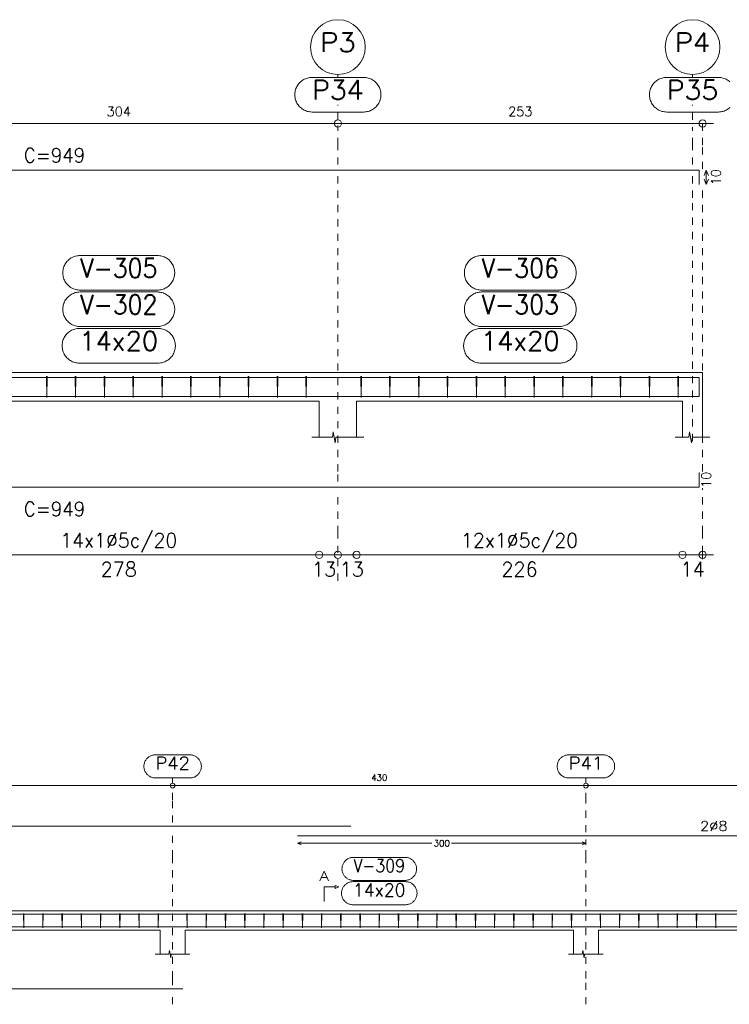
# Model space of a CAD drawing. Header units: millimetres. Extents: x -80 to 444, y 0 to 170.
# Tile 126 of 133: x 375 to 385, y 14 to 28. Entities that reach past the tile are written whole.
import ezdxf
from ezdxf.enums import TextEntityAlignment as Align

# ---------------------------------------------------------------- set-up
doc = ezdxf.new("R2010")
doc.units = ezdxf.units.MM
doc.linetypes.add('CYPE_PUNTO', pattern=[0.075, 0, -0.075])
for name, color, linetype, lineweight in [('ARM_COMPRIMENTOS', 3, 'Continuous', 0), ('ARM_DENTRO_VIGA', 4, 'Continuous', 15), ('ARM_ESTRIBOS', 3, 'Continuous', 0), ('ARM_TEXTOS', 3, 'Continuous', 0), ('COT_ARM', 3, 'Continuous', 0), ('COT_COTAS', 3, 'Continuous', 0), ('COT_EST', 3, 'Continuous', 0), ('COT_LIN_APOIOS', 2, 'CYPE_PUNTO', 0), ('COT_LIN_AUX_COTA', 2, 'CYPE_PUNTO', 0), ('MARCAS_PLANTA', 3, 'Continuous', 0), ('REF_NOME', 3, 'Continuous', 0), ('REF_REFERENCIA', 3, 'Continuous', 0), ('SEC_CONTORNOS', 2, 'Continuous', 9), ('TEXTO_COT_ARM', 3, 'Continuous', 0), ('TEXTO_REF_NOME', 3, 'Continuous', 0), ('TEXTO_REF_REFERENCIA', 3, 'Continuous', 0), ('TXT_COMP', 3, 'Continuous', 0), ('TXT_EST', 3, 'Continuous', 0)]:
    doc.layers.add(name, color=color, linetype=linetype, lineweight=lineweight)
doc.styles.add('CYPETXT', font='romans', dxfattribs={"height": 0.2})

msp = doc.modelspace()

# ---------------------------------------------------------------- linework, layer by layer
at = {"layer": 'ARM_COMPRIMENTOS'}
for p, q in [((384.688, 25.8143), (384.658, 25.7393)), ((384.688, 25.6143), (384.658, 25.6893)), ((384.688, 25.8143), (384.718, 25.7393)), ((384.688, 25.8143), (384.688, 25.6143)), ((384.688, 25.6143), (384.718, 25.6893))]:
    msp.add_line(p, q, dxfattribs=at)
at = {"layer": 'ARM_DENTRO_VIGA'}
for points in [[(366.008, 25.6143), (366.008, 25.8143), (384.588, 25.8143), (384.588, 25.6143)], [(366.008, 22.738), (366.008, 22.938), (384.588, 22.938), (384.588, 22.738)], [(366.008, 22.874), (366.008, 22.674), (384.588, 22.674), (384.588, 22.874)], [(366.008, 21.616), (366.008, 21.416), (384.588, 21.416), (384.588, 21.616)], [(365.7587, 16.5767), (365.7587, 16.71), (379.7587, 16.71)], [(379.0187, 16.5767), (391.2187, 16.5767)], [(365.7587, 15.3557), (365.7587, 15.489), (379.7587, 15.489)], [(365.7587, 15.4463), (365.7587, 15.313), (377.4253, 15.313)], [(379.0187, 15.489), (391.2187, 15.489)], [(377.1187, 15.313), (388.9187, 15.313)], [(365.7587, 14.5893), (365.7587, 14.456), (377.4253, 14.456)]]:
    msp.add_lwpolyline(points, dxfattribs=at)
at = {"layer": 'ARM_ESTRIBOS'}
for points in [[(375.544, 22.907), (375.544, 22.956), (375.539, 22.656), (375.534, 22.956), (375.534, 22.926), (375.534, 22.877)], [(375.944, 22.907), (375.944, 22.956), (375.939, 22.656), (375.934, 22.956), (375.934, 22.926), (375.934, 22.877)], [(376.344, 22.907), (376.344, 22.956), (376.339, 22.656), (376.334, 22.956), (376.334, 22.926), (376.334, 22.877)], [(376.744, 22.907), (376.744, 22.956), (376.739, 22.656), (376.734, 22.956), (376.734, 22.926), (376.734, 22.877)], [(377.144, 22.907), (377.144, 22.956), (377.139, 22.656), (377.134, 22.956), (377.134, 22.926), (377.134, 22.877)], [(377.544, 22.907), (377.544, 22.956), (377.539, 22.656), (377.534, 22.956), (377.534, 22.926), (377.534, 22.877)], [(377.944, 22.907), (377.944, 22.956), (377.939, 22.656), (377.934, 22.956), (377.934, 22.926), (377.934, 22.877)], [(378.344, 22.907), (378.344, 22.956), (378.339, 22.656), (378.334, 22.956), (378.334, 22.926), (378.334, 22.877)], [(378.744, 22.907), (378.744, 22.956), (378.739, 22.656), (378.734, 22.956), (378.734, 22.926), (378.734, 22.877)], [(379.144, 22.907), (379.144, 22.956), (379.139, 22.656), (379.134, 22.956), (379.134, 22.926), (379.134, 22.877)], [(379.904, 22.907), (379.904, 22.956), (379.899, 22.656), (379.894, 22.956), (379.894, 22.926), (379.894, 22.877)], [(380.304, 22.907), (380.304, 22.956), (380.299, 22.656), (380.294, 22.956), (380.294, 22.926), (380.294, 22.877)], [(380.704, 22.907), (380.704, 22.956), (380.699, 22.656), (380.694, 22.956), (380.694, 22.926), (380.694, 22.877)], [(381.104, 22.907), (381.104, 22.956), (381.099, 22.656), (381.094, 22.956), (381.094, 22.926), (381.094, 22.877)], [(381.504, 22.907), (381.504, 22.956), (381.499, 22.656), (381.494, 22.956), (381.494, 22.926), (381.494, 22.877)], [(381.904, 22.907), (381.904, 22.956), (381.899, 22.656), (381.894, 22.956), (381.894, 22.926), (381.894, 22.877)], [(382.304, 22.907), (382.304, 22.956), (382.299, 22.656), (382.294, 22.956), (382.294, 22.926), (382.294, 22.877)], [(382.704, 22.907), (382.704, 22.956), (382.699, 22.656), (382.694, 22.956), (382.694, 22.926), (382.694, 22.877)], [(383.104, 22.907), (383.104, 22.956), (383.099, 22.656), (383.094, 22.956), (383.094, 22.926), (383.094, 22.877)], [(383.504, 22.907), (383.504, 22.956), (383.499, 22.656), (383.494, 22.956), (383.494, 22.926), (383.494, 22.877)], [(383.904, 22.907), (383.904, 22.956), (383.899, 22.656), (383.894, 22.956), (383.894, 22.926), (383.894, 22.877)], [(384.304, 22.907), (384.304, 22.956), (384.299, 22.656), (384.294, 22.956), (384.294, 22.926), (384.294, 22.877)], [(375.2227, 15.4683), (375.2227, 15.501), (375.2193, 15.301), (375.216, 15.501), (375.216, 15.481), (375.216, 15.4483)], [(375.4893, 15.4683), (375.4893, 15.501), (375.486, 15.301), (375.4827, 15.501), (375.4827, 15.481), (375.4827, 15.4483)], [(375.756, 15.4683), (375.756, 15.501), (375.7527, 15.301), (375.7493, 15.501), (375.7493, 15.481), (375.7493, 15.4483)], [(376.0227, 15.4683), (376.0227, 15.501), (376.0193, 15.301), (376.016, 15.501), (376.016, 15.481), (376.016, 15.4483)], [(376.2893, 15.4683), (376.2893, 15.501), (376.286, 15.301), (376.2827, 15.501), (376.2827, 15.481), (376.2827, 15.4483)], [(376.556, 15.4683), (376.556, 15.501), (376.5527, 15.301), (376.5493, 15.501), (376.5493, 15.481), (376.5493, 15.4483)], [(376.8227, 15.4683), (376.8227, 15.501), (376.8193, 15.301), (376.816, 15.501), (376.816, 15.481), (376.816, 15.4483)], [(377.0893, 15.4683), (377.0893, 15.501), (377.086, 15.301), (377.0827, 15.501), (377.0827, 15.481), (377.0827, 15.4483)], [(377.4893, 15.4683), (377.4893, 15.501), (377.486, 15.301), (377.4827, 15.501), (377.4827, 15.481), (377.4827, 15.4483)], [(377.756, 15.4683), (377.756, 15.501), (377.7527, 15.301), (377.7493, 15.501), (377.7493, 15.481), (377.7493, 15.4483)], [(378.0227, 15.4683), (378.0227, 15.501), (378.0193, 15.301), (378.016, 15.501), (378.016, 15.481), (378.016, 15.4483)], [(378.2893, 15.4683), (378.2893, 15.501), (378.286, 15.301), (378.2827, 15.501), (378.2827, 15.481), (378.2827, 15.4483)], [(378.556, 15.4683), (378.556, 15.501), (378.5527, 15.301), (378.5493, 15.501), (378.5493, 15.481), (378.5493, 15.4483)], [(378.8227, 15.4683), (378.8227, 15.501), (378.8193, 15.301), (378.816, 15.501), (378.816, 15.481), (378.816, 15.4483)], [(379.0893, 15.4683), (379.0893, 15.501), (379.086, 15.301), (379.0827, 15.501), (379.0827, 15.481), (379.0827, 15.4483)], [(379.356, 15.4683), (379.356, 15.501), (379.3527, 15.301), (379.3493, 15.501), (379.3493, 15.481), (379.3493, 15.4483)], [(379.6227, 15.4683), (379.6227, 15.501), (379.6193, 15.301), (379.616, 15.501), (379.616, 15.481), (379.616, 15.4483)], [(379.8893, 15.4683), (379.8893, 15.501), (379.886, 15.301), (379.8827, 15.501), (379.8827, 15.481), (379.8827, 15.4483)], [(380.156, 15.4683), (380.156, 15.501), (380.1527, 15.301), (380.1493, 15.501), (380.1493, 15.481), (380.1493, 15.4483)], [(380.4227, 15.4683), (380.4227, 15.501), (380.4193, 15.301), (380.416, 15.501), (380.416, 15.481), (380.416, 15.4483)], [(380.6893, 15.4683), (380.6893, 15.501), (380.686, 15.301), (380.6827, 15.501), (380.6827, 15.481), (380.6827, 15.4483)], [(380.956, 15.4683), (380.956, 15.501), (380.9527, 15.301), (380.9493, 15.501), (380.9493, 15.481), (380.9493, 15.4483)], [(381.2227, 15.4683), (381.2227, 15.501), (381.2193, 15.301), (381.216, 15.501), (381.216, 15.481), (381.216, 15.4483)], [(381.4893, 15.4683), (381.4893, 15.501), (381.486, 15.301), (381.4827, 15.501), (381.4827, 15.481), (381.4827, 15.4483)], [(381.756, 15.4683), (381.756, 15.501), (381.7527, 15.301), (381.7493, 15.501), (381.7493, 15.481), (381.7493, 15.4483)], [(382.0227, 15.4683), (382.0227, 15.501), (382.0193, 15.301), (382.016, 15.501), (382.016, 15.481), (382.016, 15.4483)], [(382.2893, 15.4683), (382.2893, 15.501), (382.286, 15.301), (382.2827, 15.501), (382.2827, 15.481), (382.2827, 15.4483)], [(382.556, 15.4683), (382.556, 15.501), (382.5527, 15.301), (382.5493, 15.501), (382.5493, 15.481), (382.5493, 15.4483)], [(382.8227, 15.4683), (382.8227, 15.501), (382.8193, 15.301), (382.816, 15.501), (382.816, 15.481), (382.816, 15.4483)], [(383.2227, 15.4683), (383.2227, 15.501), (383.2193, 15.301), (383.216, 15.501), (383.216, 15.481), (383.216, 15.4483)], [(383.4893, 15.4683), (383.4893, 15.501), (383.486, 15.301), (383.4827, 15.501), (383.4827, 15.481), (383.4827, 15.4483)], [(383.756, 15.4683), (383.756, 15.501), (383.7527, 15.301), (383.7493, 15.501), (383.7493, 15.481), (383.7493, 15.4483)], [(384.0227, 15.4683), (384.0227, 15.501), (384.0193, 15.301), (384.016, 15.501), (384.016, 15.481), (384.016, 15.4483)], [(384.2893, 15.4683), (384.2893, 15.501), (384.286, 15.301), (384.2827, 15.501), (384.2827, 15.481), (384.2827, 15.4483)], [(384.556, 15.4683), (384.556, 15.501), (384.5527, 15.301), (384.5493, 15.501), (384.5493, 15.481), (384.5493, 15.4483)], [(384.8227, 15.4683), (384.8227, 15.501), (384.8193, 15.301), (384.816, 15.501), (384.816, 15.481), (384.816, 15.4483)]]:
    msp.add_lwpolyline(points, dxfattribs=at)
at = {"layer": 'COT_ARM'}
for p, q in [((379.0187, 16.4733), (379.0687, 16.4933)), ((379.0187, 16.4733), (379.0687, 16.4533)), ((379.0187, 16.4733), (380.8817, 16.4733)), ((381.1557, 16.4733), (383.0187, 16.4733)), ((383.0187, 16.4733), (382.9687, 16.4933)), ((383.0187, 16.4733), (382.9687, 16.4533))]:
    msp.add_line(p, q, dxfattribs=at)
at = {"layer": 'COT_COTAS'}
for points in [[(365.808, 26.4593), (373.498, 26.4593), (379.578, 26.4593), (384.788, 26.4593)], [(365.6253, 17.2733), (371.552, 17.2733), (377.2853, 17.2733), (383.0187, 17.2733), (388.752, 17.2733), (394.4853, 17.2733), (400.2187, 17.2733), (405.952, 17.2733), (411.8787, 17.2733)]]:
    msp.add_lwpolyline(points, dxfattribs=at)
for centre, radius in [((379.578, 26.4593), 0.05), ((384.638, 26.4593), 0.05), ((377.2853, 17.2733), 0.0333), ((383.0187, 17.2733), 0.0333)]:
    msp.add_circle(centre, radius, dxfattribs=at)
at = {"layer": 'COT_EST'}
msp.add_lwpolyline([(365.808, 20.476), (366.238, 20.476), (373.238, 20.476), (373.498, 20.476), (373.758, 20.476), (379.318, 20.476), (379.578, 20.476), (379.838, 20.476), (384.358, 20.476), (384.788, 20.476)], dxfattribs=at)
for centre in [(379.318, 20.476), (379.578, 20.476), (379.838, 20.476), (384.358, 20.476), (384.638, 20.476)]:
    msp.add_circle(centre, 0.05, dxfattribs=at)
at = {"layer": 'COT_LIN_APOIOS'}
for p, q in [((379.578, 20.116), (379.578, 20.451)), ((377.2853, 14.2393), (377.2853, 14.406))]:
    msp.add_line(p, q, dxfattribs=at)
for points in [[(379.578, 25.8893), (379.578, 26.1593), (379.578, 26.4343)], [(384.638, 25.8293), (384.638, 26.1593), (384.638, 26.4343), (384.638, 26.4593)], [(379.578, 21.491), (379.578, 21.631), (379.578, 25.428), (379.578, 25.7393)], [(384.638, 21.631), (384.638, 25.428), (384.638, 25.5993)], [(379.578, 20.501), (379.578, 20.776), (379.578, 21.341)], [(384.638, 20.416), (384.638, 20.451), (384.638, 20.501), (384.638, 20.776), (384.638, 21.401)], [(377.2853, 16.76), (377.2853, 17.0733), (377.2853, 17.2567)], [(383.0187, 16.6267), (383.0187, 17.0733), (383.0187, 17.2567)], [(377.2853, 14.506), (377.2853, 14.5993), (377.2853, 16.2783), (377.2853, 16.66)], [(383.0187, 14.2393), (383.0187, 14.5993), (383.0187, 16.2783), (383.0187, 16.4533), (383.0187, 16.4933), (383.0187, 16.5267)]]:
    msp.add_lwpolyline(points, dxfattribs=at)
at = {"layer": 'COT_LIN_AUX_COTA'}
for p, q in [((379.578, 27.0993), (379.578, 27.1391)), ((384.498, 27.0993), (384.498, 27.1391)), ((379.578, 26.5093), (379.578, 26.7193)), ((384.498, 26.5093), (384.498, 26.7193)), ((377.2853, 17.3067), (377.2853, 17.38)), ((383.0187, 17.3067), (383.0187, 17.38))]:
    msp.add_line(p, q, dxfattribs=at)
for points in [[(384.498, 25.8893), (384.498, 26.1593), (384.498, 26.4093)], [(384.498, 22.056), (384.498, 25.428), (384.498, 25.7393)]]:
    msp.add_lwpolyline(points, dxfattribs=at)
at = {"layer": 'MARCAS_PLANTA'}
msp.add_lwpolyline([(379.3887, 15.6677), (379.3887, 15.8677), (379.5387, 15.8677), (379.5387, 15.8877), (379.5887, 15.8677), (379.5387, 15.8477), (379.5387, 15.8677)], dxfattribs=at)
at = {"layer": 'REF_NOME'}
for points in [[(377.074, 24.628), (377.09, 24.6275), (377.106, 24.6259), (377.1218, 24.6232), (377.1374, 24.6195), (377.1527, 24.6147), (377.1677, 24.609), (377.1822, 24.6022), (377.1963, 24.5945), (377.2098, 24.5859), (377.2227, 24.5764), (377.235, 24.566), (377.2465, 24.5549), (377.2573, 24.543), (377.2672, 24.5304), (377.2763, 24.5172), (377.2845, 24.5034), (377.2917, 24.4891), (377.298, 24.4743), (377.3032, 24.4591), (377.3075, 24.4437), (377.3107, 24.4279), (377.3128, 24.4121), (377.3139, 24.396), (377.3139, 24.38), (377.3128, 24.364), (377.3107, 24.3481), (377.3075, 24.3324), (377.3032, 24.3169), (377.298, 24.3018), (377.2917, 24.287), (377.2845, 24.2727), (377.2763, 24.2589), (377.2672, 24.2457), (377.2573, 24.2331), (377.2465, 24.2212), (377.235, 24.21), (377.2227, 24.1997), (377.2098, 24.1902), (377.1963, 24.1815), (377.1822, 24.1738), (377.1677, 24.1671), (377.1527, 24.1613), (377.1374, 24.1566), (377.1218, 24.1528), (377.106, 24.1502), (377.09, 24.1486), (377.074, 24.148), (376.002, 24.148), (375.986, 24.1486), (375.97, 24.1502), (375.9542, 24.1528), (375.9386, 24.1566), (375.9233, 24.1613), (375.9083, 24.1671), (375.8938, 24.1738), (375.8797, 24.1815), (375.8662, 24.1902), (375.8533, 24.1997), (375.841, 24.21), (375.8295, 24.2212), (375.8187, 24.2331), (375.8088, 24.2457), (375.7997, 24.2589), (375.7915, 24.2727), (375.7843, 24.287), (375.778, 24.3018), (375.7728, 24.3169), (375.7685, 24.3324), (375.7653, 24.3481), (375.7632, 24.364), (375.7621, 24.38), (375.7621, 24.396), (375.7632, 24.4121), (375.7653, 24.4279), (375.7685, 24.4437), (375.7728, 24.4591), (375.778, 24.4743), (375.7843, 24.4891), (375.7915, 24.5034), (375.7997, 24.5172), (375.8088, 24.5304), (375.8187, 24.543), (375.8295, 24.5549), (375.841, 24.566), (375.8533, 24.5764), (375.8662, 24.5859), (375.8797, 24.5945), (375.8938, 24.6022), (375.9083, 24.609), (375.9233, 24.6147), (375.9386, 24.6195), (375.9542, 24.6232), (375.97, 24.6259), (375.986, 24.6275), (376.002, 24.628), (377.074, 24.628)], [(382.644, 24.628), (382.66, 24.6275), (382.676, 24.6259), (382.6918, 24.6232), (382.7074, 24.6195), (382.7227, 24.6147), (382.7377, 24.609), (382.7522, 24.6022), (382.7663, 24.5945), (382.7798, 24.5859), (382.7927, 24.5764), (382.805, 24.566), (382.8165, 24.5549), (382.8273, 24.543), (382.8372, 24.5304), (382.8463, 24.5172), (382.8545, 24.5034), (382.8617, 24.4891), (382.868, 24.4743), (382.8732, 24.4591), (382.8775, 24.4437), (382.8807, 24.4279), (382.8828, 24.4121), (382.8839, 24.396), (382.8839, 24.38), (382.8828, 24.364), (382.8807, 24.3481), (382.8775, 24.3324), (382.8732, 24.3169), (382.868, 24.3018), (382.8617, 24.287), (382.8545, 24.2727), (382.8463, 24.2589), (382.8372, 24.2457), (382.8273, 24.2331), (382.8165, 24.2212), (382.805, 24.21), (382.7927, 24.1997), (382.7798, 24.1902), (382.7663, 24.1815), (382.7522, 24.1738), (382.7377, 24.1671), (382.7227, 24.1613), (382.7074, 24.1566), (382.6918, 24.1528), (382.676, 24.1502), (382.66, 24.1486), (382.644, 24.148), (381.572, 24.148), (381.556, 24.1486), (381.54, 24.1502), (381.5242, 24.1528), (381.5086, 24.1566), (381.4933, 24.1613), (381.4783, 24.1671), (381.4638, 24.1738), (381.4497, 24.1815), (381.4362, 24.1902), (381.4233, 24.1997), (381.411, 24.21), (381.3995, 24.2212), (381.3887, 24.2331), (381.3788, 24.2457), (381.3697, 24.2589), (381.3615, 24.2727), (381.3543, 24.287), (381.348, 24.3018), (381.3428, 24.3169), (381.3385, 24.3324), (381.3353, 24.3481), (381.3332, 24.364), (381.3321, 24.38), (381.3321, 24.396), (381.3332, 24.4121), (381.3353, 24.4279), (381.3385, 24.4437), (381.3428, 24.4591), (381.348, 24.4743), (381.3543, 24.4891), (381.3615, 24.5034), (381.3697, 24.5172), (381.3788, 24.5304), (381.3887, 24.543), (381.3995, 24.5549), (381.411, 24.566), (381.4233, 24.5764), (381.4362, 24.5859), (381.4497, 24.5945), (381.4638, 24.6022), (381.4783, 24.609), (381.4933, 24.6147), (381.5086, 24.6195), (381.5242, 24.6232), (381.54, 24.6259), (381.556, 24.6275), (381.572, 24.628), (382.644, 24.628)], [(377.074, 24.122), (377.09, 24.1215), (377.106, 24.1199), (377.1218, 24.1172), (377.1374, 24.1135), (377.1527, 24.1087), (377.1677, 24.103), (377.1822, 24.0962), (377.1963, 24.0885), (377.2098, 24.0799), (377.2227, 24.0704), (377.235, 24.06), (377.2465, 24.0489), (377.2573, 24.037), (377.2672, 24.0244), (377.2763, 24.0112), (377.2845, 23.9974), (377.2917, 23.9831), (377.298, 23.9683), (377.3032, 23.9531), (377.3075, 23.9377), (377.3107, 23.9219), (377.3128, 23.9061), (377.3139, 23.89), (377.3139, 23.874), (377.3128, 23.858), (377.3107, 23.8421), (377.3075, 23.8264), (377.3032, 23.8109), (377.298, 23.7958), (377.2917, 23.781), (377.2845, 23.7667), (377.2763, 23.7529), (377.2672, 23.7397), (377.2573, 23.7271), (377.2465, 23.7152), (377.235, 23.704), (377.2227, 23.6937), (377.2098, 23.6842), (377.1963, 23.6755), (377.1822, 23.6678), (377.1677, 23.6611), (377.1527, 23.6553), (377.1374, 23.6506), (377.1218, 23.6468), (377.106, 23.6442), (377.09, 23.6426), (377.074, 23.642), (376.002, 23.642), (375.986, 23.6426), (375.97, 23.6442), (375.9542, 23.6468), (375.9386, 23.6506), (375.9233, 23.6553), (375.9083, 23.6611), (375.8938, 23.6678), (375.8797, 23.6755), (375.8662, 23.6842), (375.8533, 23.6937), (375.841, 23.704), (375.8295, 23.7152), (375.8187, 23.7271), (375.8088, 23.7397), (375.7997, 23.7529), (375.7915, 23.7667), (375.7843, 23.781), (375.778, 23.7958), (375.7728, 23.8109), (375.7685, 23.8264), (375.7653, 23.8421), (375.7632, 23.858), (375.7621, 23.874), (375.7621, 23.89), (375.7632, 23.9061), (375.7653, 23.9219), (375.7685, 23.9377), (375.7728, 23.9531), (375.778, 23.9683), (375.7843, 23.9831), (375.7915, 23.9974), (375.7997, 24.0112), (375.8088, 24.0244), (375.8187, 24.037), (375.8295, 24.0489), (375.841, 24.06), (375.8533, 24.0704), (375.8662, 24.0799), (375.8797, 24.0885), (375.8938, 24.0962), (375.9083, 24.103), (375.9233, 24.1087), (375.9386, 24.1135), (375.9542, 24.1172), (375.97, 24.1199), (375.986, 24.1215), (376.002, 24.122), (377.074, 24.122)], [(382.644, 24.122), (382.66, 24.1215), (382.676, 24.1199), (382.6918, 24.1172), (382.7074, 24.1135), (382.7227, 24.1087), (382.7377, 24.103), (382.7522, 24.0962), (382.7663, 24.0885), (382.7798, 24.0799), (382.7927, 24.0704), (382.805, 24.06), (382.8165, 24.0489), (382.8273, 24.037), (382.8372, 24.0244), (382.8463, 24.0112), (382.8545, 23.9974), (382.8617, 23.9831), (382.868, 23.9683), (382.8732, 23.9531), (382.8775, 23.9377), (382.8807, 23.9219), (382.8828, 23.9061), (382.8839, 23.89), (382.8839, 23.874), (382.8828, 23.858), (382.8807, 23.8421), (382.8775, 23.8264), (382.8732, 23.8109), (382.868, 23.7958), (382.8617, 23.781), (382.8545, 23.7667), (382.8463, 23.7529), (382.8372, 23.7397), (382.8273, 23.7271), (382.8165, 23.7152), (382.805, 23.704), (382.7927, 23.6937), (382.7798, 23.6842), (382.7663, 23.6755), (382.7522, 23.6678), (382.7377, 23.6611), (382.7227, 23.6553), (382.7074, 23.6506), (382.6918, 23.6468), (382.676, 23.6442), (382.66, 23.6426), (382.644, 23.642), (381.572, 23.642), (381.556, 23.6426), (381.54, 23.6442), (381.5242, 23.6468), (381.5086, 23.6506), (381.4933, 23.6553), (381.4783, 23.6611), (381.4638, 23.6678), (381.4497, 23.6755), (381.4362, 23.6842), (381.4233, 23.6937), (381.411, 23.704), (381.3995, 23.7152), (381.3887, 23.7271), (381.3788, 23.7397), (381.3697, 23.7529), (381.3615, 23.7667), (381.3543, 23.781), (381.348, 23.7958), (381.3428, 23.8109), (381.3385, 23.8264), (381.3353, 23.8421), (381.3332, 23.858), (381.3321, 23.874), (381.3321, 23.89), (381.3332, 23.9061), (381.3353, 23.9219), (381.3385, 23.9377), (381.3428, 23.9531), (381.348, 23.9683), (381.3543, 23.9831), (381.3615, 23.9974), (381.3697, 24.0112), (381.3788, 24.0244), (381.3887, 24.037), (381.3995, 24.0489), (381.411, 24.06), (381.4233, 24.0704), (381.4362, 24.0799), (381.4497, 24.0885), (381.4638, 24.0962), (381.4783, 24.103), (381.4933, 24.1087), (381.5086, 24.1135), (381.5242, 24.1172), (381.54, 24.1199), (381.556, 24.1215), (381.572, 24.122), (382.644, 24.122)], [(377.084, 23.616), (377.1, 23.6155), (377.116, 23.6139), (377.1318, 23.6112), (377.1474, 23.6075), (377.1627, 23.6027), (377.1777, 23.597), (377.1922, 23.5902), (377.2063, 23.5825), (377.2198, 23.5739), (377.2327, 23.5644), (377.245, 23.554), (377.2565, 23.5429), (377.2673, 23.531), (377.2772, 23.5184), (377.2863, 23.5052), (377.2945, 23.4914), (377.3017, 23.4771), (377.308, 23.4623), (377.3132, 23.4471), (377.3175, 23.4317), (377.3207, 23.4159), (377.3228, 23.4001), (377.3239, 23.384), (377.3239, 23.368), (377.3228, 23.352), (377.3207, 23.3361), (377.3175, 23.3204), (377.3132, 23.3049), (377.308, 23.2898), (377.3017, 23.275), (377.2945, 23.2607), (377.2863, 23.2469), (377.2772, 23.2337), (377.2673, 23.2211), (377.2565, 23.2092), (377.245, 23.198), (377.2327, 23.1877), (377.2198, 23.1782), (377.2063, 23.1695), (377.1922, 23.1618), (377.1777, 23.1551), (377.1627, 23.1493), (377.1474, 23.1446), (377.1318, 23.1408), (377.116, 23.1382), (377.1, 23.1366), (377.084, 23.136), (375.992, 23.136), (375.976, 23.1366), (375.96, 23.1382), (375.9442, 23.1408), (375.9286, 23.1446), (375.9133, 23.1493), (375.8983, 23.1551), (375.8838, 23.1618), (375.8697, 23.1695), (375.8562, 23.1782), (375.8433, 23.1877), (375.831, 23.198), (375.8195, 23.2092), (375.8087, 23.2211), (375.7988, 23.2337), (375.7897, 23.2469), (375.7815, 23.2607), (375.7743, 23.275), (375.768, 23.2898), (375.7628, 23.3049), (375.7585, 23.3204), (375.7553, 23.3361), (375.7532, 23.352), (375.7521, 23.368), (375.7521, 23.384), (375.7532, 23.4001), (375.7553, 23.4159), (375.7585, 23.4317), (375.7628, 23.4471), (375.768, 23.4623), (375.7743, 23.4771), (375.7815, 23.4914), (375.7897, 23.5052), (375.7988, 23.5184), (375.8087, 23.531), (375.8195, 23.5429), (375.831, 23.554), (375.8433, 23.5644), (375.8562, 23.5739), (375.8697, 23.5825), (375.8838, 23.5902), (375.8983, 23.597), (375.9133, 23.6027), (375.9286, 23.6075), (375.9442, 23.6112), (375.96, 23.6139), (375.976, 23.6155), (375.992, 23.616), (377.084, 23.616)], [(382.654, 23.616), (382.67, 23.6155), (382.686, 23.6139), (382.7018, 23.6112), (382.7174, 23.6075), (382.7327, 23.6027), (382.7477, 23.597), (382.7622, 23.5902), (382.7763, 23.5825), (382.7898, 23.5739), (382.8027, 23.5644), (382.815, 23.554), (382.8265, 23.5429), (382.8373, 23.531), (382.8472, 23.5184), (382.8563, 23.5052), (382.8645, 23.4914), (382.8717, 23.4771), (382.878, 23.4623), (382.8832, 23.4471), (382.8875, 23.4317), (382.8907, 23.4159), (382.8928, 23.4001), (382.8939, 23.384), (382.8939, 23.368), (382.8928, 23.352), (382.8907, 23.3361), (382.8875, 23.3204), (382.8832, 23.3049), (382.878, 23.2898), (382.8717, 23.275), (382.8645, 23.2607), (382.8563, 23.2469), (382.8472, 23.2337), (382.8373, 23.2211), (382.8265, 23.2092), (382.815, 23.198), (382.8027, 23.1877), (382.7898, 23.1782), (382.7763, 23.1695), (382.7622, 23.1618), (382.7477, 23.1551), (382.7327, 23.1493), (382.7174, 23.1446), (382.7018, 23.1408), (382.686, 23.1382), (382.67, 23.1366), (382.654, 23.136), (381.562, 23.136), (381.546, 23.1366), (381.53, 23.1382), (381.5142, 23.1408), (381.4986, 23.1446), (381.4833, 23.1493), (381.4683, 23.1551), (381.4538, 23.1618), (381.4397, 23.1695), (381.4262, 23.1782), (381.4133, 23.1877), (381.401, 23.198), (381.3895, 23.2092), (381.3787, 23.2211), (381.3688, 23.2337), (381.3597, 23.2469), (381.3515, 23.2607), (381.3443, 23.275), (381.338, 23.2898), (381.3328, 23.3049), (381.3285, 23.3204), (381.3253, 23.3361), (381.3232, 23.352), (381.3221, 23.368), (381.3221, 23.384), (381.3232, 23.4001), (381.3253, 23.4159), (381.3285, 23.4317), (381.3328, 23.4471), (381.338, 23.4623), (381.3443, 23.4771), (381.3515, 23.4914), (381.3597, 23.5052), (381.3688, 23.5184), (381.3787, 23.531), (381.3895, 23.5429), (381.401, 23.554), (381.4133, 23.5644), (381.4262, 23.5739), (381.4397, 23.5825), (381.4538, 23.5902), (381.4683, 23.597), (381.4833, 23.6027), (381.4986, 23.6075), (381.5142, 23.6112), (381.53, 23.6139), (381.546, 23.6155), (381.562, 23.616), (382.654, 23.616)], [(380.5093, 16.2783), (380.52, 16.278), (380.5307, 16.2769), (380.5412, 16.2751), (380.5516, 16.2726), (380.5618, 16.2695), (380.5718, 16.2656), (380.5815, 16.2611), (380.5909, 16.256), (380.5999, 16.2502), (380.6085, 16.2439), (380.6167, 16.237), (380.6243, 16.2296), (380.6315, 16.2216), (380.6381, 16.2132), (380.6442, 16.2044), (380.6496, 16.1952), (380.6545, 16.1857), (380.6586, 16.1758), (380.6621, 16.1657), (380.665, 16.1554), (380.6671, 16.1449), (380.6685, 16.1343), (380.6692, 16.1237), (380.6692, 16.113), (380.6685, 16.1023), (380.6671, 16.0917), (380.665, 16.0812), (380.6621, 16.0709), (380.6586, 16.0608), (380.6545, 16.051), (380.6496, 16.0414), (380.6442, 16.0322), (380.6381, 16.0234), (380.6315, 16.015), (380.6243, 16.0071), (380.6167, 15.9997), (380.6085, 15.9928), (380.5999, 15.9864), (380.5909, 15.9807), (380.5815, 15.9755), (380.5718, 15.971), (380.5618, 15.9672), (380.5516, 15.964), (380.5412, 15.9615), (380.5307, 15.9598), (380.52, 15.9587), (380.5093, 15.9583), (379.7947, 15.9583), (379.784, 15.9587), (379.7733, 15.9598), (379.7628, 15.9615), (379.7524, 15.964), (379.7422, 15.9672), (379.7322, 15.971), (379.7225, 15.9755), (379.7131, 15.9807), (379.7041, 15.9864), (379.6955, 15.9928), (379.6873, 15.9997), (379.6797, 16.0071), (379.6725, 16.015), (379.6659, 16.0234), (379.6598, 16.0322), (379.6544, 16.0414), (379.6495, 16.051), (379.6454, 16.0608), (379.6418, 16.0709), (379.639, 16.0812), (379.6369, 16.0917), (379.6355, 16.1023), (379.6348, 16.113), (379.6348, 16.1237), (379.6355, 16.1343), (379.6369, 16.1449), (379.639, 16.1554), (379.6418, 16.1657), (379.6454, 16.1758), (379.6495, 16.1857), (379.6544, 16.1952), (379.6598, 16.2044), (379.6659, 16.2132), (379.6725, 16.2216), (379.6797, 16.2296), (379.6873, 16.237), (379.6955, 16.2439), (379.7041, 16.2502), (379.7131, 16.256), (379.7225, 16.2611), (379.7322, 16.2656), (379.7422, 16.2695), (379.7524, 16.2726), (379.7628, 16.2751), (379.7733, 16.2769), (379.784, 16.278), (379.7947, 16.2783), (380.5093, 16.2783)], [(380.516, 15.941), (380.5267, 15.9406), (380.5373, 15.9396), (380.5479, 15.9378), (380.5583, 15.9353), (380.5685, 15.9321), (380.5785, 15.9283), (380.5882, 15.9238), (380.5975, 15.9187), (380.6066, 15.9129), (380.6152, 15.9066), (380.6233, 15.8997), (380.631, 15.8922), (380.6382, 15.8843), (380.6448, 15.8759), (380.6509, 15.8671), (380.6563, 15.8579), (380.6611, 15.8483), (380.6653, 15.8385), (380.6688, 15.8284), (380.6716, 15.8181), (380.6738, 15.8076), (380.6752, 15.797), (380.6759, 15.7863), (380.6759, 15.7757), (380.6752, 15.765), (380.6738, 15.7544), (380.6716, 15.7439), (380.6688, 15.7336), (380.6653, 15.7235), (380.6611, 15.7137), (380.6563, 15.7041), (380.6509, 15.6949), (380.6448, 15.6861), (380.6382, 15.6777), (380.631, 15.6698), (380.6233, 15.6623), (380.6152, 15.6554), (380.6066, 15.6491), (380.5975, 15.6433), (380.5882, 15.6382), (380.5785, 15.6337), (380.5685, 15.6299), (380.5583, 15.6267), (380.5479, 15.6242), (380.5373, 15.6224), (380.5267, 15.6214), (380.516, 15.621), (379.788, 15.621), (379.7773, 15.6214), (379.7667, 15.6224), (379.7561, 15.6242), (379.7457, 15.6267), (379.7355, 15.6299), (379.7255, 15.6337), (379.7158, 15.6382), (379.7065, 15.6433), (379.6974, 15.6491), (379.6888, 15.6554), (379.6807, 15.6623), (379.673, 15.6698), (379.6658, 15.6777), (379.6592, 15.6861), (379.6531, 15.6949), (379.6477, 15.7041), (379.6429, 15.7137), (379.6387, 15.7235), (379.6352, 15.7336), (379.6324, 15.7439), (379.6302, 15.7544), (379.6288, 15.765), (379.6281, 15.7757), (379.6281, 15.7863), (379.6288, 15.797), (379.6302, 15.8076), (379.6324, 15.8181), (379.6352, 15.8284), (379.6387, 15.8385), (379.6429, 15.8483), (379.6477, 15.8579), (379.6531, 15.8671), (379.6592, 15.8759), (379.6658, 15.8843), (379.673, 15.8922), (379.6807, 15.8997), (379.6888, 15.9066), (379.6974, 15.9129), (379.7065, 15.9187), (379.7158, 15.9238), (379.7255, 15.9283), (379.7355, 15.9321), (379.7457, 15.9353), (379.7561, 15.9378), (379.7667, 15.9396), (379.7773, 15.9406), (379.788, 15.941), (380.516, 15.941)]]:
    msp.add_lwpolyline(points, close=True, dxfattribs=at)
at = {"layer": 'REF_REFERENCIA'}
for points in [[(379.936, 27.0993), (379.952, 27.0987), (379.968, 27.0971), (379.9838, 27.0945), (379.9994, 27.0908), (380.0147, 27.086), (380.0297, 27.0802), (380.0442, 27.0735), (380.0583, 27.0658), (380.0718, 27.0571), (380.0847, 27.0476), (380.097, 27.0373), (380.1085, 27.0261), (380.1193, 27.0142), (380.1292, 27.0016), (380.1383, 26.9884), (380.1465, 26.9746), (380.1537, 26.9603), (380.16, 26.9455), (380.1652, 26.9304), (380.1695, 26.9149), (380.1727, 26.8992), (380.1748, 26.8833), (380.1759, 26.8673), (380.1759, 26.8513), (380.1748, 26.8353), (380.1727, 26.8194), (380.1695, 26.8036), (380.1652, 26.7882), (380.16, 26.773), (380.1537, 26.7583), (380.1465, 26.7439), (380.1383, 26.7301), (380.1292, 26.7169), (380.1193, 26.7043), (380.1085, 26.6924), (380.097, 26.6813), (380.0847, 26.6709), (380.0718, 26.6614), (380.0583, 26.6528), (380.0442, 26.6451), (380.0297, 26.6383), (380.0147, 26.6326), (379.9994, 26.6278), (379.9838, 26.6241), (379.968, 26.6214), (379.952, 26.6198), (379.936, 26.6193), (379.22, 26.6193), (379.204, 26.6198), (379.188, 26.6214), (379.1722, 26.6241), (379.1566, 26.6278), (379.1413, 26.6326), (379.1263, 26.6383), (379.1118, 26.6451), (379.0977, 26.6528), (379.0842, 26.6614), (379.0713, 26.6709), (379.059, 26.6813), (379.0475, 26.6924), (379.0367, 26.7043), (379.0268, 26.7169), (379.0177, 26.7301), (379.0095, 26.7439), (379.0023, 26.7583), (378.996, 26.773), (378.9908, 26.7882), (378.9865, 26.8036), (378.9833, 26.8194), (378.9812, 26.8353), (378.9801, 26.8513), (378.9801, 26.8673), (378.9812, 26.8833), (378.9833, 26.8992), (378.9865, 26.9149), (378.9908, 26.9304), (378.996, 26.9455), (379.0023, 26.9603), (379.0095, 26.9746), (379.0177, 26.9884), (379.0268, 27.0016), (379.0367, 27.0142), (379.0475, 27.0261), (379.059, 27.0373), (379.0713, 27.0476), (379.0842, 27.0571), (379.0977, 27.0658), (379.1118, 27.0735), (379.1263, 27.0802), (379.1413, 27.086), (379.1566, 27.0908), (379.1722, 27.0945), (379.188, 27.0971), (379.204, 27.0987), (379.22, 27.0993), (379.936, 27.0993)], [(377.524, 17.7), (377.5347, 17.6996), (377.5453, 17.6986), (377.5559, 17.6968), (377.5663, 17.6943), (377.5765, 17.6911), (377.5865, 17.6873), (377.5962, 17.6828), (377.6055, 17.6777), (377.6146, 17.6719), (377.6232, 17.6656), (377.6313, 17.6587), (377.639, 17.6512), (377.6462, 17.6433), (377.6528, 17.6349), (377.6589, 17.6261), (377.6643, 17.6169), (377.6691, 17.6073), (377.6733, 17.5975), (377.6768, 17.5874), (377.6796, 17.5771), (377.6818, 17.5666), (377.6832, 17.556), (377.6839, 17.5453), (377.6839, 17.5347), (377.6832, 17.524), (377.6818, 17.5134), (377.6796, 17.5029), (377.6768, 17.4926), (377.6733, 17.4825), (377.6691, 17.4727), (377.6643, 17.4631), (377.6589, 17.4539), (377.6528, 17.4451), (377.6462, 17.4367), (377.639, 17.4288), (377.6313, 17.4213), (377.6232, 17.4144), (377.6146, 17.4081), (377.6055, 17.4023), (377.5962, 17.3972), (377.5865, 17.3927), (377.5765, 17.3889), (377.5663, 17.3857), (377.5559, 17.3832), (377.5453, 17.3814), (377.5347, 17.3804), (377.524, 17.38), (377.0467, 17.38), (377.036, 17.3804), (377.0253, 17.3814), (377.0148, 17.3832), (377.0044, 17.3857), (376.9942, 17.3889), (376.9842, 17.3927), (376.9745, 17.3972), (376.9651, 17.4023), (376.9561, 17.4081), (376.9475, 17.4144), (376.9393, 17.4213), (376.9317, 17.4288), (376.9245, 17.4367), (376.9179, 17.4451), (376.9118, 17.4539), (376.9064, 17.4631), (376.9015, 17.4727), (376.8974, 17.4825), (376.8938, 17.4926), (376.891, 17.5029), (376.8889, 17.5134), (376.8875, 17.524), (376.8868, 17.5347), (376.8868, 17.5453), (376.8875, 17.556), (376.8889, 17.5666), (376.891, 17.5771), (376.8938, 17.5874), (376.8974, 17.5975), (376.9015, 17.6073), (376.9064, 17.6169), (376.9118, 17.6261), (376.9179, 17.6349), (376.9245, 17.6433), (376.9317, 17.6512), (376.9393, 17.6587), (376.9475, 17.6656), (376.9561, 17.6719), (376.9651, 17.6777), (376.9745, 17.6828), (376.9842, 17.6873), (376.9942, 17.6911), (377.0044, 17.6943), (377.0148, 17.6968), (377.0253, 17.6986), (377.036, 17.6996), (377.0467, 17.7), (377.524, 17.7)], [(383.2573, 17.7), (383.268, 17.6996), (383.2787, 17.6986), (383.2892, 17.6968), (383.2996, 17.6943), (383.3098, 17.6911), (383.3198, 17.6873), (383.3295, 17.6828), (383.3389, 17.6777), (383.3479, 17.6719), (383.3565, 17.6656), (383.3647, 17.6587), (383.3723, 17.6512), (383.3795, 17.6433), (383.3861, 17.6349), (383.3922, 17.6261), (383.3976, 17.6169), (383.4025, 17.6073), (383.4066, 17.5975), (383.4101, 17.5874), (383.413, 17.5771), (383.4151, 17.5666), (383.4165, 17.556), (383.4172, 17.5453), (383.4172, 17.5347), (383.4165, 17.524), (383.4151, 17.5134), (383.413, 17.5029), (383.4101, 17.4926), (383.4066, 17.4825), (383.4025, 17.4727), (383.3976, 17.4631), (383.3922, 17.4539), (383.3861, 17.4451), (383.3795, 17.4367), (383.3723, 17.4288), (383.3647, 17.4213), (383.3565, 17.4144), (383.3479, 17.4081), (383.3389, 17.4023), (383.3295, 17.3972), (383.3198, 17.3927), (383.3098, 17.3889), (383.2996, 17.3857), (383.2892, 17.3832), (383.2787, 17.3814), (383.268, 17.3804), (383.2573, 17.38), (382.78, 17.38), (382.7693, 17.3804), (382.7587, 17.3814), (382.7481, 17.3832), (382.7377, 17.3857), (382.7275, 17.3889), (382.7175, 17.3927), (382.7078, 17.3972), (382.6985, 17.4023), (382.6894, 17.4081), (382.6808, 17.4144), (382.6727, 17.4213), (382.665, 17.4288), (382.6578, 17.4367), (382.6512, 17.4451), (382.6451, 17.4539), (382.6397, 17.4631), (382.6349, 17.4727), (382.6307, 17.4825), (382.6272, 17.4926), (382.6244, 17.5029), (382.6222, 17.5134), (382.6208, 17.524), (382.6201, 17.5347), (382.6201, 17.5453), (382.6208, 17.556), (382.6222, 17.5666), (382.6244, 17.5771), (382.6272, 17.5874), (382.6307, 17.5975), (382.6349, 17.6073), (382.6397, 17.6169), (382.6451, 17.6261), (382.6512, 17.6349), (382.6578, 17.6433), (382.665, 17.6512), (382.6727, 17.6587), (382.6808, 17.6656), (382.6894, 17.6719), (382.6985, 17.6777), (382.7078, 17.6828), (382.7175, 17.6873), (382.7275, 17.6911), (382.7377, 17.6943), (382.7481, 17.6968), (382.7587, 17.6986), (382.7693, 17.6996), (382.78, 17.7), (383.2573, 17.7)]]:
    msp.add_lwpolyline(points, close=True, dxfattribs=at)
msp.add_lwpolyline([(385.017, 26.6813), (385.0047, 26.6709), (384.9918, 26.6614), (384.9783, 26.6528), (384.9642, 26.6451), (384.9497, 26.6383), (384.9347, 26.6326), (384.9194, 26.6278), (384.9038, 26.6241), (384.888, 26.6214), (384.872, 26.6198), (384.856, 26.6193), (384.14, 26.6193), (384.124, 26.6198), (384.108, 26.6214), (384.0922, 26.6241), (384.0766, 26.6278), (384.0613, 26.6326), (384.0463, 26.6383), (384.0318, 26.6451), (384.0177, 26.6528), (384.0042, 26.6614), (383.9913, 26.6709), (383.979, 26.6813), (383.9675, 26.6924), (383.9567, 26.7043), (383.9468, 26.7169), (383.9377, 26.7301), (383.9295, 26.7439), (383.9223, 26.7583), (383.916, 26.773), (383.9108, 26.7882), (383.9065, 26.8036), (383.9033, 26.8194), (383.9012, 26.8353), (383.9001, 26.8513), (383.9001, 26.8673), (383.9012, 26.8833), (383.9033, 26.8992), (383.9065, 26.9149), (383.9108, 26.9304), (383.916, 26.9455), (383.9223, 26.9603), (383.9295, 26.9746), (383.9377, 26.9884), (383.9468, 27.0016), (383.9567, 27.0142), (383.9675, 27.0261), (383.979, 27.0373), (383.9913, 27.0476), (384.0042, 27.0571), (384.0177, 27.0658), (384.0318, 27.0735), (384.0463, 27.0802), (384.0613, 27.086), (384.0766, 27.0908), (384.0922, 27.0945), (384.108, 27.0971), (384.124, 27.0987), (384.14, 27.0993), (384.856, 27.0993), (384.856, 27.0993), (384.872, 27.0987), (384.888, 27.0971), (384.9038, 27.0945), (384.9194, 27.0908), (384.9347, 27.086), (384.9497, 27.0802), (384.9642, 27.0735), (384.9783, 27.0658), (384.9918, 27.0571), (385.0047, 27.0476), (385.017, 27.0373)], dxfattribs=at)
for centre in [(379.578, 27.5195), (384.498, 27.5195)]:
    msp.add_circle(centre, 0.3805, dxfattribs=at)
at = {"layer": 'SEC_CONTORNOS'}
for p, q in [((384.358, 23.006), (384.638, 23.006)), ((384.638, 22.606), (384.638, 23.006)), ((373.758, 22.606), (379.318, 22.606)), ((379.318, 22.106), (379.318, 22.606)), ((379.838, 22.606), (384.358, 22.606)), ((379.838, 22.106), (379.838, 22.606)), ((384.358, 22.106), (384.358, 22.606)), ((371.7253, 15.2677), (377.112, 15.2677)), ((377.112, 14.9343), (377.112, 15.2677)), ((377.4587, 15.2677), (382.8453, 15.2677)), ((377.4587, 14.9343), (377.4587, 15.2677)), ((382.8453, 14.9343), (382.8453, 15.2677)), ((383.192, 15.2677), (388.5787, 15.2677)), ((383.192, 14.9343), (383.192, 15.2677))]:
    msp.add_line(p, q, dxfattribs=at)
for points in [[(373.498, 23.006), (373.758, 23.006), (379.318, 23.006), (379.578, 23.006)], [(379.318, 23.006), (379.578, 23.006), (379.838, 23.006)], [(379.578, 23.006), (379.838, 23.006), (384.358, 23.006), (384.638, 23.006)], [(384.638, 22.106), (384.638, 22.606), (384.638, 23.006)], [(379.218, 22.106), (379.501, 22.106), (379.5135, 22.181), (379.5385, 22.031), (379.551, 22.106), (379.938, 22.106)], [(384.258, 22.106), (384.445, 22.106), (384.4575, 22.181), (384.4825, 22.031), (384.495, 22.106), (384.738, 22.106)], [(371.552, 15.5343), (371.7253, 15.5343), (377.112, 15.5343), (377.2853, 15.5343)], [(377.112, 15.5343), (377.2853, 15.5343), (377.4587, 15.5343)], [(377.2853, 15.5343), (377.4587, 15.5343), (382.8453, 15.5343), (383.0187, 15.5343)], [(382.8453, 15.5343), (383.0187, 15.5343), (383.192, 15.5343)], [(383.0187, 15.5343), (383.192, 15.5343), (388.5787, 15.5343), (388.752, 15.5343)], [(377.0453, 14.9343), (377.234, 14.9343), (377.2423, 14.9843), (377.259, 14.8843), (377.2673, 14.9343), (377.5253, 14.9343)], [(382.7787, 14.9343), (382.9673, 14.9343), (382.9757, 14.9843), (382.9923, 14.8843), (383.0007, 14.9343), (383.2587, 14.9343)]]:
    msp.add_lwpolyline(points, dxfattribs=at)

# ---------------------------------------------------------------- texts
at = {"layer": 'ARM_COMPRIMENTOS', "style": 'CYPETXT', "width": 0.953514}
for p, p2 in [((384.888, 25.6023), (384.888, 25.8263)), ((384.7547, 21.404), (384.7547, 21.628))]:
    msp.add_text('10', height=0.13333, rotation=90, dxfattribs=at).set_placement(p, p2, align=Align.FIT)
at = {"layer": 'ARM_TEXTOS', "style": 'CYPETXT', "width": 1.06875}
msp.add_text('2%%c8', height=0.13333, dxfattribs=at).set_placement((384.6027, 16.6467), (384.9827, 16.6467), align=Align.FIT)
at = {"layer": 'COT_COTAS', "style": 'CYPETXT'}
for s, height, width, p, p2 in [('304', 0.13333, 0.912414, (376.37, 26.5593), (376.706, 26.5593)), ('253', 0.13333, 0.928421, (381.94, 26.5593), (382.276, 26.5593)), ('430', 0.08889, 0.928421, (380.04, 17.34), (380.264, 17.34))]:
    msp.add_text(s, height=height, dxfattribs=dict(at, width=width)).set_placement(p, p2, align=Align.FIT)
at = {"layer": 'COT_EST', "style": 'CYPETXT'}
for s, width, p, p2 in [('278', 0.928421, (376.286, 20.176), (376.79, 20.176)), ('13', 0.953514, (379.217, 20.176), (379.553, 20.176)), ('13', 0.953514, (379.603, 20.176), (379.939, 20.176)), ('226', 0.928421, (381.846, 20.176), (382.35, 20.176)), ('14', 0.928421, (384.33, 20.176), (384.666, 20.176))]:
    msp.add_text(s, height=0.2, dxfattribs=dict(at, width=width)).set_placement(p, p2, align=Align.FIT)
at = {"layer": 'MARCAS_PLANTA', "style": 'CYPETXT', "width": 1.241471}
msp.add_text('A', height=0.1333, dxfattribs=at).set_placement((379.3217, 15.9543), (379.4557, 15.9543), align=Align.FIT)
at = {"layer": 'TEXTO_COT_ARM', "style": 'CYPETXT', "width": 0.928421}
msp.add_text('300', height=0.08889, dxfattribs=at).set_placement((380.9067, 16.4289), (381.1307, 16.4289), align=Align.FIT)
at = {"layer": 'TEXTO_REF_NOME', "style": 'CYPETXT'}
for s, height, width, p, p2 in [('V-305', 0.26667, 0.835842, (376.002, 24.3214), (377.074, 24.3214)), ('V-306', 0.26667, 0.835842, (381.572, 24.3214), (382.644, 24.3214)), ('V-302', 0.26667, 0.835842, (376.002, 23.8154), (377.074, 23.8154)), ('V-303', 0.26667, 0.835842, (381.572, 23.8154), (382.644, 23.8154)), ('14x20', 0.26667, 0.91484, (375.992, 23.3094), (377.084, 23.3094)), ('14x20', 0.26667, 0.91484, (381.562, 23.3094), (382.654, 23.3094)), ('V-309', 0.17778, 0.8442, (379.7947, 16.0739), (380.5093, 16.0739)), ('14x20', 0.17778, 0.91484, (379.788, 15.7366), (380.516, 15.7366))]:
    msp.add_text(s, height=height, dxfattribs=dict(at, width=width)).set_placement(p, p2, align=Align.FIT)
at = {"layer": 'TEXTO_REF_REFERENCIA', "style": 'CYPETXT'}
for s, height, width, p, p2 in [('P3', 0.26667, 1.019605, (379.332, 27.4529), (379.824, 27.4529)), ('P4', 0.26667, 0.993462, (384.252, 27.4529), (384.744, 27.4529)), ('P34', 0.26667, 0.955678, (379.22, 26.7926), (379.936, 26.7926)), ('P35', 0.26667, 0.972155, (384.14, 26.7926), (384.856, 26.7926)), ('P42', 0.17778, 0.972155, (377.0467, 17.4956), (377.524, 17.4956)), ('P41', 0.17778, 1.084327, (382.78, 17.4956), (383.2573, 17.4956))]:
    msp.add_text(s, height=height, dxfattribs=dict(at, width=width)).set_placement(p, p2, align=Align.FIT)
at = {"layer": 'TXT_COMP', "style": 'CYPETXT', "width": 0.828145}
for p, p2 in [((375.094, 25.9193), (376.072, 25.9193)), ((375.094, 21.011), (376.072, 21.011))]:
    msp.add_text(' C=949', height=0.2, dxfattribs=at).set_placement(p, p2, align=Align.FIT)
at = {"layer": 'TXT_EST', "style": 'CYPETXT', "width": 0.882979}
for s, p, p2 in [('14x1%%c5c/20', (375.7265, 20.576), (377.3495, 20.576)), ('12x1%%c5c/20', (381.2865, 20.576), (382.9095, 20.576))]:
    msp.add_text(s, height=0.2, dxfattribs=at).set_placement(p, p2, align=Align.FIT)

doc.saveas('drawing.dxf')
